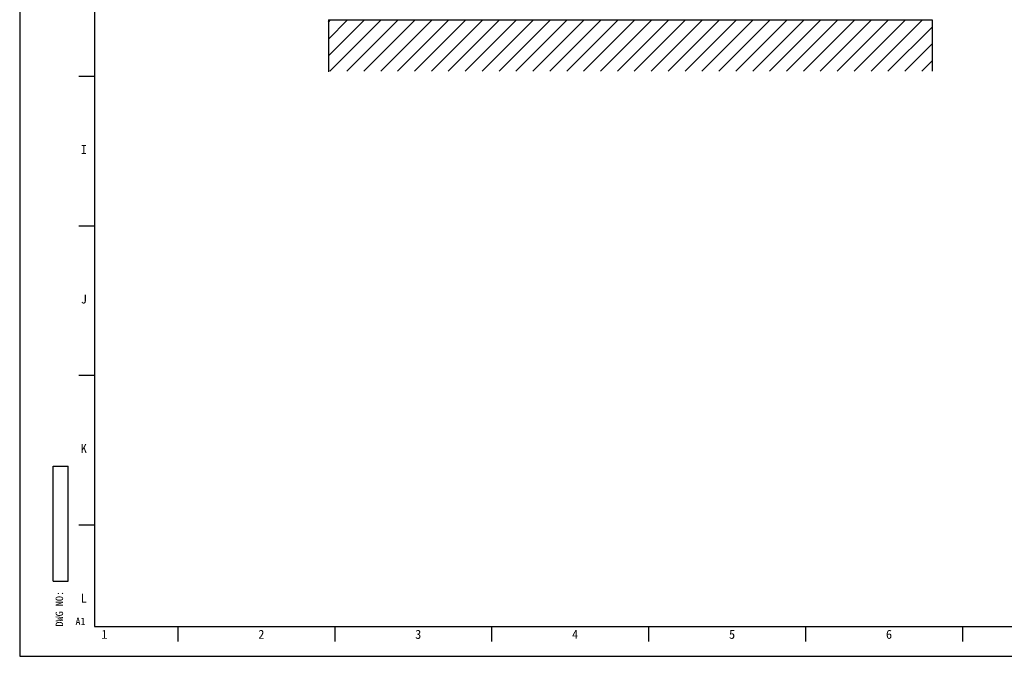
# Model space of a CAD drawing. Header units: millimetres. Extents: x 0 to 2731, y -3524 to -2222.
# Tile 83 of 221: x 1019 to 1348, y -2816 to -2604. Entities that reach past the tile are written whole.
import ezdxf

# ---------------------------------------------------------------- set-up
doc = ezdxf.new("R2010")
doc.units = ezdxf.units.MM
doc.header["$LTSCALE"] = 46.255
doc.layers.get('0').update_dxf_attribs({"linetype": 'CONTINUOUS'})
doc.layers.add('50_ALL_DETAILS', color=7, linetype='CONTINUOUS')
doc.styles.get("Standard").update_dxf_attribs({"font": 'simfang.ttf'})
doc.styles.add('TEXTSTYLE_2', font='simfang.ttf')
doc.styles.add('TEXTSTYLE_3', font='simfang.ttf')

# ---------------------------------------------------------------- blocks, each defined once
blk = doc.blocks.new('*T152')
at = {"color": 0, "lineweight": -2, "transparency": 16777216}
for p, q in [((0, 0), (0, 38.5)), ((0, 38.5), (5, 38.5)), ((5, 0), (5, 38.5)), ((0, 0), (5, 0))]:
    blk.add_line(p, q, dxfattribs=at)

msp = doc.modelspace()

# ---------------------------------------------------------------- hatches: boundary and pattern name
h = msp.add_hatch()
h.set_pattern_fill('XSEC0001_C0', color=4, scale=4, angle=45, style=0, pattern_type=0)
h.set_pattern_definition([(45, (1079.4705, -2771.2743), (-2.828427, 2.828427), [])])
edge = h.paths.add_edge_path()
edge.add_line((1121.938, -2620.786), (1323.918, -2620.786))
edge.add_line((1323.918, -2603.614), (1323.918, -2620.786))
edge.add_line((1121.938, -2603.614), (1323.918, -2603.614))
edge.add_line((1121.938, -2603.614), (1121.938, -2620.786))

# ---------------------------------------------------------------- linework, layer by layer
at = {"color": 7}
for p, q in [((1018.678, -2222.462), (1018.678, -2816.462)), ((1043.678, -2232.462), (1043.678, -2806.462)), ((1038.511, -2622.462), (1043.511, -2622.462)), ((1038.511, -2672.462), (1043.511, -2672.462)), ((1038.511, -2722.462), (1043.511, -2722.462)), ((1038.511, -2772.462), (1043.511, -2772.462)), ((1043.678, -2806.462), (1849.678, -2806.462)), ((1071.678, -2811.462), (1071.678, -2806.462)), ((1124.178, -2811.462), (1124.178, -2806.462)), ((1176.678, -2811.462), (1176.678, -2806.462)), ((1229.178, -2811.462), (1229.178, -2806.462)), ((1281.678, -2811.462), (1281.678, -2806.462)), ((1334.178, -2811.462), (1334.178, -2806.462)), ((1018.678, -2816.462), (1859.678, -2816.462))]:
    msp.add_line(p, q, dxfattribs=at)
msp.add_line((1121.938, -2603.614), (1121.938, -2620.999))
at = {"layer": '50_ALL_DETAILS', "color": 7}
for p, q in [((1121.938, -2603.614), (1323.918, -2603.614)), ((1323.918, -2603.614), (1323.918, -2620.786))]:
    msp.add_line(p, q, dxfattribs=at)

# ---------------------------------------------------------------- block references
msp.add_blockref('*T152', (1029.892, -2791.383))

# ---------------------------------------------------------------- texts
at = {"color": 3, "style": 'TEXTSTYLE_2'}
for s, p in [('I', (1039.1, -2648.47)), ('J', (1039.1, -2698.47)), ('K', (1039.1, -2748.47)), ('L', (1039.1, -2798.47)), ('1', (1045.997, -2810.615)), ('2', (1098.497, -2810.615)), ('3', (1150.997, -2810.615)), ('4', (1203.497, -2810.615)), ('5', (1255.997, -2810.615)), ('6', (1308.497, -2810.615))]:
    msp.add_text(s, height=3, dxfattribs=at).set_placement(p)
at = {"color": 3, "style": 'TEXTSTYLE_3'}
msp.add_text('DWG NO:', height=2.5, rotation=90, dxfattribs=at).set_placement((1033.201, -2806.507))
at = {"color": 3}
msp.add_text('A1', height=2.5, dxfattribs=at).set_placement((1037.327, -2806.032))

doc.saveas('drawing.dxf')
